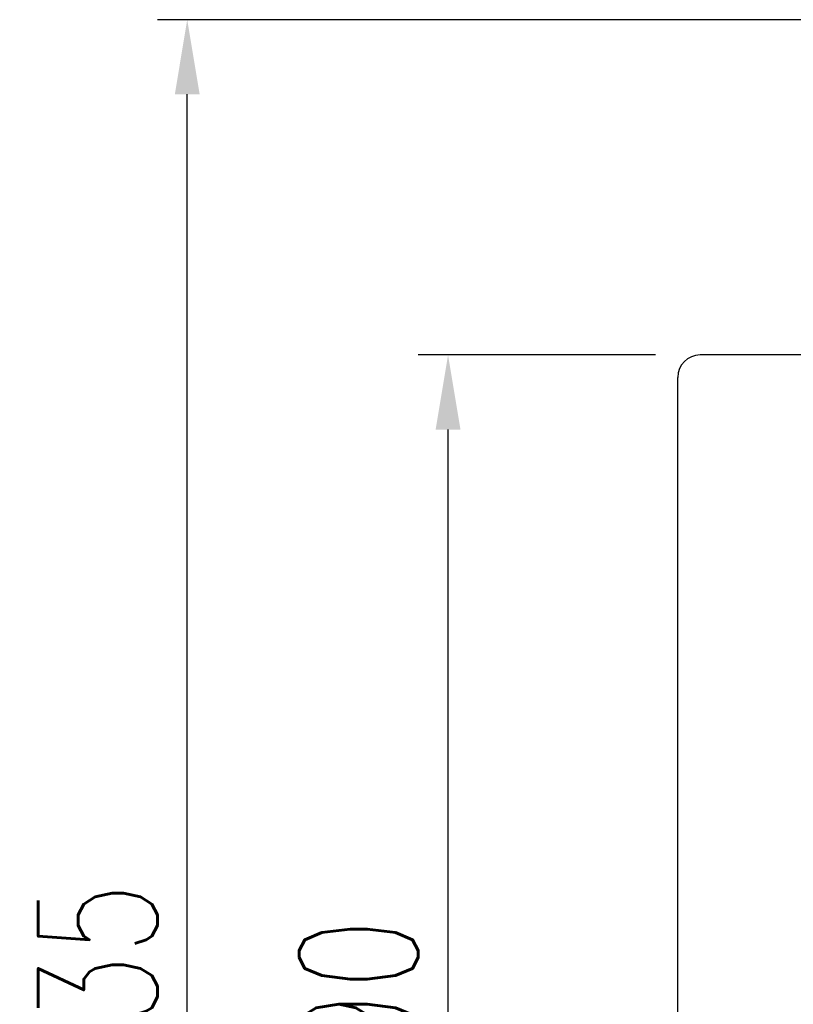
# Model space of a CAD drawing. Header units: millimetres. Extents: x -15 to 395, y -10 to 221.
# Tile 3 of 66: x 158 to 210, y 107 to 173. Entities that reach past the tile are written whole.
import ezdxf

# ---------------------------------------------------------------- set-up
doc = ezdxf.new("R2010")
doc.units = ezdxf.units.MM
doc.header["$LTSCALE"] = 0.2
doc.layers.get('DEFPOINTS').update_dxf_attribs({"linetype": 'CONTINUOUS'})
doc.layers.add('DIM', color=4, linetype='CONTINUOUS')
doc.layers.add('layer 1', color=7, linetype='CONTINUOUS')
doc.styles.add('DIM-7', font='SIMPLEX.shx', dxfattribs={"width": 0.7, "bigfont": 'chineset.shx'})
doc.dimstyles.new('CNS', dxfattribs={"dimtxt": 3.5, "dimasz": 2.5, "dimexe": 1, "dimexo": 1.5, "dimgap": 0.09, "dimtad": 0, "dimdsep": 46, "dimtxsty": 'DIM-7', "dimcen": 0.09, "dimclrd": 1, "dimclre": 1, "dimclrt": 4, "dimadec": 0, "dimazin": 0, "dimtfac": 1, "dimtix": 1, "dimtmove": 2, "dimatfit": 3, "dimfxl": 1, "dimtvp": 0.971429, "dimtolj": 1, "dimarcsym": 0})

# ---------------------------------------------------------------- blocks, each defined once
blk = doc.blocks.new('*D4')
at = {"layer": 'DEFPOINTS', "color": 0, "transparency": 16777216}
for p in [(186.803, 150.739), (203.729, 150.739), (203.729, 60.739)]:
    blk.add_point(p, dxfattribs=at)
at = {"layer": 'DIM', "color": 0, "lineweight": -2, "transparency": 16777216}
for p, q in [((200.729, 150.739), (184.803, 150.739)), ((186.803, 65.739), (186.803, 145.739)), ((200.729, 60.739), (184.803, 60.739))]:
    blk.add_line(p, q, dxfattribs=at)
at = {"layer": 'DIM', "color": 0, "transparency": 16777216}
for points in [[(185.97, 145.739), (187.637, 145.739), (186.803, 150.739)], [(185.97, 65.739), (187.637, 65.739), (186.803, 60.739)]]:
    blk.add_solid(points, dxfattribs=at)
at = {"layer": 'DIM', "color": 0, "transparency": 16777216, "insert": (180.803, 105.739), "char_height": 8, "attachment_point": 5, "rotation": 90, "style": 'DIM-7'}
blk.add_mtext('\\A1;%%C90', dxfattribs=at)
blk = doc.blocks.new('*D6')
at = {"layer": 'DEFPOINTS', "color": 0, "transparency": 16777216}
for p in [(169.292, 173.239), (225.229, 173.239), (225.229, 38.239)]:
    blk.add_point(p, dxfattribs=at)
at = {"layer": 'DIM', "color": 0, "lineweight": -2, "transparency": 16777216}
for p, q in [((222.229, 173.239), (167.292, 173.239)), ((169.292, 43.239), (169.292, 168.239)), ((222.229, 38.239), (167.292, 38.239))]:
    blk.add_line(p, q, dxfattribs=at)
at = {"layer": 'DIM', "color": 0, "transparency": 16777216}
for points in [[(168.459, 168.239), (170.125, 168.239), (169.292, 173.239)], [(168.459, 43.239), (170.125, 43.239), (169.292, 38.239)]]:
    blk.add_solid(points, dxfattribs=at)
at = {"layer": 'DIM', "color": 0, "transparency": 16777216, "insert": (163.292, 105.739), "char_height": 8, "attachment_point": 5, "rotation": 90, "style": 'DIM-7'}
blk.add_mtext('\\A1;%%C135', dxfattribs=at)

msp = doc.modelspace()

# ---------------------------------------------------------------- linework, layer by layer
at = {"layer": 'layer 1', "linetype": 'Continuous'}
for p, q in [((223.729, 150.739), (203.729, 150.739)), ((202.229, 62.239), (202.229, 149.239))]:
    msp.add_line(p, q, dxfattribs=at)
msp.add_arc((203.729, 149.239), 1.5, 90, 180, dxfattribs=at)

# ---------------------------------------------------------------- dimensions: what is measured, and where the dimension line sits
at = {"layer": 'DIM', "color": 0}
for base, p1, p2, picture, middle in [((169.292, 173.239), (225.229, 38.239), (225.229, 173.239), '*D6', (163.292, 105.739)), ((186.803, 150.739), (203.729, 60.739), (203.729, 150.739), '*D4', (180.803, 105.739))]:
    dim = msp.add_linear_dim(base=base, p1=p1, p2=p2, angle=90, text='%%C<>', dimstyle='CNS', override={"dimscale": 2, "dimtxt": 4, "dimgap": 1, "dimtad": 1, "dimclrd": 0, "dimclre": 0, "dimclrt": 0, "dimtmove": 1}, dxfattribs=at)
    dim.commit()
    dim.dimension.update_dxf_attribs({"geometry": picture, "text_midpoint": middle})

doc.saveas('drawing.dxf')
